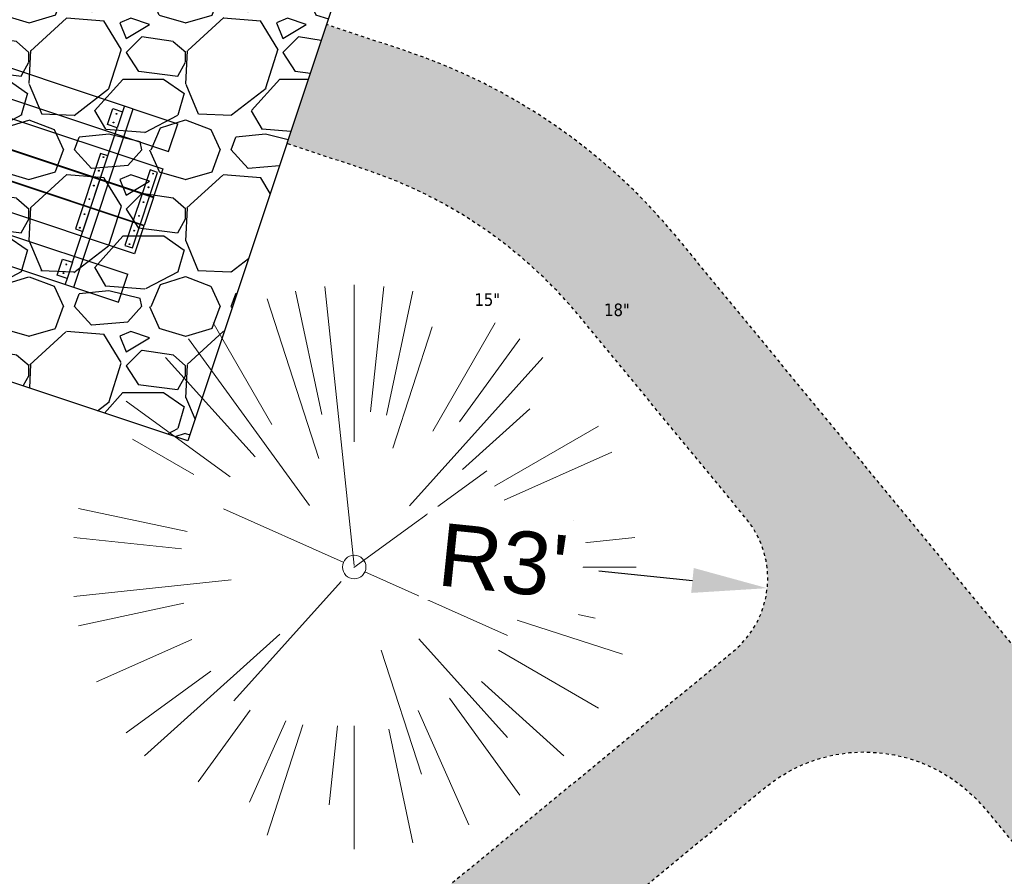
# Model space of a CAD drawing. Header units: feet. Extents: x 1133447 to 1140710, y 647622 to 649877.
# Tile 32 of 84: x 1134505 to 1134536, y 648997 to 649024. Entities that reach past the tile are written whole.
import ezdxf

# ---------------------------------------------------------------- set-up
doc = ezdxf.new("R2010")
doc.units = ezdxf.units.FT
doc.header["$MEASUREMENT"] = 0
doc.linetypes.add('RAD', pattern=[0.13, 0.08, -0.05])
for name, color, linetype, lineweight in [('-ANGLE-IRON', 8, 'Continuous', 25), ('V-SITE-VEGE', 8, 'Continuous', 18), ('V-SITE-VEGE-TEXT', 8, 'Continuous', 18)]:
    doc.layers.add(name, color=color, linetype=linetype, lineweight=lineweight)
for name, color, linetype in [('-BOLTS-LAGS-SCREWS', 7, 'Continuous'), ('-CONCRETE', 9, 'Continuous'), ('-TIMBER', 5, 'Continuous'), ('C-CAMPSITE-PADS', 6, 'Continuous'), ('C-PRKG-ASPH', 8, 'Continuous'), ('C-ROAD-ASPHALT', 1, 'Continuous'), ('C-SWLK-GRVL', 6, 'RAD'), ('C-SWLK-GRVL-PATT', 8, 'Continuous'), ('G-TEXT-ST02', 2, 'Continuous'), ('G-XREF', 7, 'Continuous')]:
    doc.layers.add(name, color=color, linetype=linetype)
doc.styles.add('Normal', font='arial.ttf', dxfattribs={"height": 0.1})
doc.styles.add('SEI-Dim & Leader', font='tahoma.ttf')
doc.dimstyles.new('Plan', dxfattribs={"dimscale": 20, "dimtxt": 0.1, "dimasz": 0.12, "dimexe": 0.0625, "dimexo": 0.0625, "dimgap": 0.08, "dimtad": 0, "dimdec": 0, "dimzin": 0, "dimdsep": 46, "dimtxsty": 'Normal', "dimcen": 0, "dimclrd": 256, "dimclre": 256, "dimclrt": 256, "dimaunit": 1, "dimadec": 4, "dimazin": 0, "dimtfac": 1, "dimtdec": 0, "dimtofl": 0, "dimtmove": 0, "dimatfit": 3, "dimfxl": 1, "dimtfill": 1, "dimtolj": 1, "dimtzin": 0, "dimlwd": -1, "dimlwe": -1, "dimarcsym": 0})
pattern_1 = [(228.012787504, (3.6, 5), (-40.00000000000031, -45.00000000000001), [0.67268, -66.5954402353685]), (184.969740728, (3.15, 4.5), (59.99999999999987, 5.000000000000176), [1.15434, -114.27962380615]), (132.510447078, (2, 4.4), (50.00000000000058, -54.99999999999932), [0.8139400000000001, -80.5801629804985]), (267.273689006, (0.05, 3.15), (5.000000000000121, 100.0000000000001), [1.05119, -104.067790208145]), (292.833654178, (0, 2.1), (-24.99999999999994, 60.00000000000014), [1.030775, -102.0468656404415]), (357.273689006, (0.4, 1.15), (-100.0000000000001, 5.000000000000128), [1.05119, -104.067790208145]), (37.6942404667, (1.45, 1.1), (-64.99999999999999, -49.99999999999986), [1.390145, -137.62424274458]), (72.2553283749, (2.55, 1.95), (35.00000000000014, 110), [1.31244, -129.9316074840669]), (121.429565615, (2.95, 3.2), (-40.0000000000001, 64.99999999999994), [1.05475, -104.420365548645]), (175.236358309, (2.4, 4.1), (54.99999999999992, -5.00000000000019), [1.20416, -59.0038128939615]), (222.397437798, (1.2, 4.2), (-59.99999999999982, -54.99999999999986), [1.55724, -154.1668750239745]), (138.814074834, (5, 3.1), (-35.00000000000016, 30), [0.5315049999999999, -52.61922406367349]), (171.46923439, (4.600000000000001, 3.45), (64.99999999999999, -9.999999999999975), [1.011185, -100.107557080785]), (225, (3.6, 3.6), (-5.551115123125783e-16, -4.999999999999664), [0.707105, -6.3639628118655]), (203.198590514, (3.25, 4.2), (24.99999999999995, 9.999999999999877), [0.38079, -37.6980755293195]), (291.801409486, (2.9, 4.050000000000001), (-4.99999999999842, 15.00000000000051), [0.538515, -26.3873090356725]), (30.96375653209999, (3.1, 3.55), (15.00000000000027, 9.999999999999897), [0.874645, -28.2801144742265]), (161.565051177, (3.85, 4), (10.00000000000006, -4.999999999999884), [0.632455, -15.178933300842]), (16.389540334, (0, 4.050000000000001), (49.99999999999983, 15.00000000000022), [0.886, -87.714225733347]), (70.3461759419, (0.8500000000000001, 4.3), (-20.0000000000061, -55.00000000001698), [0.7433049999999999, -73.58703873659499]), (293.198590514, (3.85, 5), (-9.999999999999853, 24.99999999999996), [0.761575, -37.3172905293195]), (343.610459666, (4.149999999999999, 4.3), (-49.99999999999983, 15.00000000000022), [0.8859999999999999, -87.71422573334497]), (339.44395478, (0, 0.95), (-25.00000000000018, 10.00000000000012), [0.8543999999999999, -41.86561872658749]), (294.775140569, (0.8, 0.65), (-25.00000000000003, 55.00000000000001), [0.71589, -70.87321531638]), (66.8014094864, (3.9, 0), (9.999999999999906, 24.99999999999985), [0.761575, -37.3172905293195]), (17.3540246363, (4.2, 0.7000000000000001), (-64.99999999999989, -19.99999999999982), [0.838155, -82.97711807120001]), (69.44395478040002, (1.45, 0), (-10.00000000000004, -24.99999999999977), [0.4272, -42.29281872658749]), (101.309932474, (3.6, 0), (-4.999999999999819, 20.00000000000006), [0.25495, -25.240147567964]), (165.963756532, (3.55, 0.25), (14.99999999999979, -5.000000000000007), [1.030775, -19.5847531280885]), (186.009005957, (2.55, 0.5), (50.00000000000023, 4.999999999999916), [0.9552499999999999, -94.56961587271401]), (303.690067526, (3.1, 3.1), (-4.999999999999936, 9.999999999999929), [0.7211099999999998, -17.30664637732]), (353.157226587, (3.5, 2.5), (85.00000000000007, -10.00000000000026), [1.25897, -124.6378131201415]), (60.9453959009, (4.75, 2.35), (-19.99999999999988, -34.99999999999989), [0.51478, -50.963370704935]), (90, (5, 2.8), (-4.999999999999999, 5), [0.3, -4.699999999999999]), (120.256437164, (2.45, 0.65), (20.00000000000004, -35.00000000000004), [0.69462, -68.76759994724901]), (48.01278750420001, (2.1, 1.25), (40, 44.99999999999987), [1.34536, -65.92276023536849]), (0, (3, 2.25), (5, 5), [1.3, -3.7]), (325.3048464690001, (4.3, 2.25), (50.0000000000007, -34.99999999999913), [0.7905699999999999, -78.26637150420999]), (254.054604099, (4.95, 1.8), (-5.000000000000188, -20.00000000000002), [0.72801, -35.6725394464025]), (207.645975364, (4.75, 1.1), (-94.99999999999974, -50.00000000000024), [1.185325, -117.347370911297]), (175.42607874, (3.7, 0.55), (-64.99999999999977, 5.000000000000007), [1.253995, -124.1453670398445])]

# ---------------------------------------------------------------- blocks, each defined once
blk = doc.blocks.new('V-SITE-VEGE-Coniferious Tree 2')
at = {"color": 0, "linetype": 'ByBlock'}
for p, q in [((-0.0574950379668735, 0.2703678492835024), (-0.1039851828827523, 0.4890788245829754)), ((-0.0003172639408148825, 0.0025937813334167), (-0.05229705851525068, 0.4972664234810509)), ((-3.601054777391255e-05, 0.2219193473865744), (-3.601054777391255e-05, 0.5000060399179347)), ((0.02890183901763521, 0.2753366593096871), (0.05222503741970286, 0.4972664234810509)), ((0.0571938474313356, 0.2692740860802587), (0.1039131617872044, 0.4890788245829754)), ((-0.06264093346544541, 0.1926377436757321), (-0.1545378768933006, 0.4755369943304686)), ((-0.1460065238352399, 0.2528363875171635), (-0.2500390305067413, 0.4330260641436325)), ((0.06850648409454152, 0.2109817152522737), (0.1382469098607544, 0.425630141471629)), ((0.139142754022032, 0.2410654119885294), (0.2499670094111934, 0.4330260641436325)), ((-0.07913071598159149, 0.1088658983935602), (-0.2939353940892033, 0.4045257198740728)), ((0.1868724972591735, 0.2572635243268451), (0.2938633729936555, 0.4045257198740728)), ((-0.1756943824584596, 0.1950752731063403), (-0.3346129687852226, 0.3715878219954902)), ((0.09777767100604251, 0.108636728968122), (0.3345409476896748, 0.3715878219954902)), ((-0.2201011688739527, 0.1598873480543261), (-0.4045617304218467, 0.2938993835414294)), ((0.1919663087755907, 0.1728666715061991), (0.3115823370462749, 0.2805763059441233)), ((0.2487690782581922, 0.143647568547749), (0.4329900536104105, 0.2500030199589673)), ((-0.2844040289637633, 0.1641894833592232), (-0.393144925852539, 0.2269610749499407)), ((0.2658942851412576, 0.1183972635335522), (0.4567507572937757, 0.2033670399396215)), ((-0.0009318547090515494, -0.0006770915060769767), (0.2349564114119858, 0.1707208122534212)), ((-0.2961437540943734, 0.06292784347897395), (-0.4891148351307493, 0.1039491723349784)), ((-0.01992166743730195, 0.008854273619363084), (-0.2318825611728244, 0.1032199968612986)), ((0.2872695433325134, 0.06106323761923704), (0.3884790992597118, 0.08257391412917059)), ((-0.3060292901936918, 0.03215663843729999), (-0.4973024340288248, 0.05226104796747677)), ((0.173080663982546, 0.01818771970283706), (0.497230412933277, 0.05226104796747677)), ((0.3024988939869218, 0), (0.4999700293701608, 0)), ((0.01849546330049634, -0.008260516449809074), (0.2719985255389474, -0.1211160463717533)), ((-0.2182782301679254, -0.02292736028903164), (-0.4973024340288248, -0.05226104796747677)), ((-0.02300503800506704, -0.02554197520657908), (-0.2137781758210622, -0.2373882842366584)), ((-0.302185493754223, -0.0642195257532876), (-0.4891148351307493, -0.1039491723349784)), ((0.2936342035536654, -0.06241742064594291), (0.4274066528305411, -0.09084484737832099)), ((0.2891445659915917, -0.09395946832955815), (0.4755009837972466, -0.1545018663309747)), ((-0.1320480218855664, -0.1188660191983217), (-0.3716238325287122, -0.3345769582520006)), ((-0.2881436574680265, -0.1282723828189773), (-0.4568227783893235, -0.2033670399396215)), ((0.1143820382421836, -0.1271057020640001), (0.2718110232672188, -0.301920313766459)), ((0.04781873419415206, -0.1473038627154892), (0.1192466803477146, -0.3671294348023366)), ((0.2555295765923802, -0.1475434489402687), (0.4329900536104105, -0.2500030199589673)), ((-0.254528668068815, -0.1848980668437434), (-0.4045617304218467, -0.2938993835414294)), ((0.2253521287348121, -0.2029399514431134), (0.3715518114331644, -0.3345769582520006)), ((0.1688618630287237, -0.2324611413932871), (0.2938633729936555, -0.4045257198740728)), ((-0.1842986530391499, -0.2536176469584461), (-0.2766747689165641, -0.3807650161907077)), ((0.1131111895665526, -0.2541280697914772), (0.2033310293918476, -0.4567867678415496)), ((-0.1213812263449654, -0.2725449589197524), (-0.1855903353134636, -0.4167758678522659)), ((-0.09098502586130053, -0.2799408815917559), (-0.1545378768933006, -0.4755369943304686)), ((-0.02966136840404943, -0.2817638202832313), (-0.04434904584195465, -0.4216092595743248)), ((-3.601054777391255e-05, -0.2817638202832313), (-3.601054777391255e-05, -0.5000060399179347)), ((0.06104806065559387, -0.2873055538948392), (0.1039131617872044, -0.4890788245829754))]:
    blk.add_line(p, q, dxfattribs=at)
blk.add_circle((-3.601054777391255e-05, 0), 0.02083358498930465)
blk = doc.blocks.new('C_XBASE-PACTOLA_02403811')
at = {"layer": 'V-SITE-VEGE', "xscale": 17.99978256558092, "yscale": 17.99978256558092, "zscale": 17.99978256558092}
blk.add_blockref('V-SITE-VEGE-Coniferious Tree 2', (1134515.414, 649006.716), dxfattribs=at)
at = {"layer": 'V-SITE-VEGE-TEXT', "char_height": 0.4, "attachment_point": 7, "style": 'SEI-Dim & Leader'}
for s, insert in [('15"', (1134519.251453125, 649015.043)), ('18"', (1134523.38934375, 649014.716))]:
    blk.add_mtext(s, dxfattribs=dict(at, insert=insert))
blk = doc.blocks.new('10FT_Precast Table')
at = {"layer": '-ANGLE-IRON'}
for p, q in [((-28.53399626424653, 27.12499979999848), (-28.53399626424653, 33.62500020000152)), ((-28.53399626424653, 33.62500020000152), (-24.53403626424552, 33.62500020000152)), ((-24.53403626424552, 33.62500020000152), (-24.53403626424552, 27.12499979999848)), ((28.46604333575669, 27.12499979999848), (28.46604333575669, 33.62500020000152)), ((28.46604333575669, 33.62500020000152), (32.4660033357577, 33.62500020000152)), ((32.4660033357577, 33.62500020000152), (32.4660033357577, 27.12499979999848)), ((-24.53403626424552, 27.12499979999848), (-28.53399626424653, 27.12499979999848)), ((32.4660033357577, 27.12499979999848), (28.46604333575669, 27.12499979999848)), ((-49.49999999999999, 15.84066587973), (-52.49999999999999, 15.84066587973)), ((-52.49999999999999, 15.84066587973), (-52.49999999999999, -14.65933416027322)), ((-49.49999999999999, -14.65933416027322), (-49.49999999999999, 15.84066587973)), ((-25.53399626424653, 15.8406658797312), (-28.53399626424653, 15.8406658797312)), ((-28.53399626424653, 15.8406658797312), (-28.53399626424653, -14.65933416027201)), ((-25.53399626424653, -14.65933416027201), (-25.53399626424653, 15.8406658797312)), ((32.4660033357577, 15.84066587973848), (29.4660033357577, 15.84066587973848)), ((29.4660033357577, 15.84066587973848), (29.4660033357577, -14.65933416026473)), ((32.4660033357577, -14.65933416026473), (32.4660033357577, 15.84066587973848)), ((52.50000000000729, 15.8406658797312), (49.50000000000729, 15.8406658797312)), ((49.50000000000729, 15.8406658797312), (49.50000000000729, -14.65933416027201)), ((52.50000000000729, -14.65933416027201), (52.50000000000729, 15.8406658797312)), ((-52.49999999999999, -14.65933416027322), (-49.49999999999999, -14.65933416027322)), ((-28.53399626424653, -14.65933416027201), (-25.53399626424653, -14.65933416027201)), ((29.4660033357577, -14.65933416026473), (32.4660033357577, -14.65933416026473)), ((49.50000000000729, -14.65933416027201), (52.50000000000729, -14.65933416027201)), ((-28.53399626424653, -33.62500019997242), (-28.53399626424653, -27.12499979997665)), ((-28.53399626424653, -27.12499979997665), (-24.53403626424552, -27.12499979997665)), ((-24.53403626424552, -27.12499979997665), (-24.53403626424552, -33.62500019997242)), ((28.46604333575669, -33.62500019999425), (28.46604333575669, -27.1249997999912)), ((28.46604333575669, -27.1249997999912), (32.4660033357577, -27.1249997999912)), ((32.4660033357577, -27.1249997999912), (32.4660033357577, -33.62500019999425)), ((-24.53403626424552, -33.62500019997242), (-28.53399626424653, -33.62500019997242)), ((32.4660033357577, -33.62500019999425), (28.46604333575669, -33.62500019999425))]:
    blk.add_line(p, q, dxfattribs=at)
at = {"layer": '-BOLTS-LAGS-SCREWS'}
for centre in [(-26.53401626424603, 32.12500020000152), (30.46602333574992, 32.12500020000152), (-26.53401626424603, 28.62499979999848), (30.46602333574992, 28.62499979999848), (-50.99999999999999, 14.84066987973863), (-27.03399626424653, 14.84066987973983), (30.9660033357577, 14.84066987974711), (51.00000000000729, 14.84066987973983), (-50.99999999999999, 9.340670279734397), (-27.03399626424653, 9.340670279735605), (30.9660033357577, 9.34067027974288), (51.00000000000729, 9.340670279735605), (-50.99999999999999, 3.340670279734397), (-27.03399626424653, 3.340670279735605), (30.9660033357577, 3.340670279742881), (51.00000000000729, 3.340670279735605), (-50.99999999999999, -2.159338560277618), (-27.03399626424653, -2.15933856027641), (30.9660033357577, -2.159338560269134), (51.00000000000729, -2.15933856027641), (-50.99999999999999, -8.159338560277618), (-27.03399626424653, -8.15933856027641), (30.9660033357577, -8.159338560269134), (51.00000000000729, -8.15933856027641), (-50.99999999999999, -13.65933816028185), (-27.03399626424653, -13.65933816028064), (30.9660033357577, -13.65933816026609), (51.00000000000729, -13.65933816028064), (-26.53401626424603, -28.62499979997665), (30.46602333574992, -28.6249997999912), (-26.53401626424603, -32.12500019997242), (30.46602333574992, -32.12500019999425)]:
    blk.add_circle(centre, 0.15625000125, dxfattribs=at)
at = {"layer": '-CONCRETE'}
for p, q in [((-32.03399630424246, -35.99999999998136), (-32.03399630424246, 35.99999999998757)), ((-28.53399626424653, 35.99999999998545), (-28.53399626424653, 33.62500020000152)), ((32.4660033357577, 36), (32.4660033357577, 33.62500020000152)), ((35.96600337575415, -35.99999999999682), (35.96600337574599, 35.99999999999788)), ((-28.53399626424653, -27.12499979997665), (-28.53399626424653, 27.12499979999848)), ((32.4660033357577, -27.1249997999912), (32.4660033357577, 27.12499979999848)), ((-28.53399626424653, -35.99999999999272), (-28.53399626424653, -33.62500019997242)), ((32.4660033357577, -33.62500019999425), (32.4660033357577, -36))]:
    blk.add_line(p, q, dxfattribs=at)
at = {"layer": '-TIMBER'}
for p, q in [((-53.99999999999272, 24.74999999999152), (-54, 35.99999999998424)), ((-54, 35.99999999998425), (54, 36.0000000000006)), ((54.00000000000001, 24.75000000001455), (54.00000000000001, 36)), ((-54, 24.74999999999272), (53.99999999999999, 24.74999999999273)), ((-53.99999999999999, 6.465667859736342), (-53.99999999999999, 17.71566785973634)), ((-53.99999999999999, 17.71566785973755), (54, 17.71566785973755)), ((54.00000000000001, 17.71566785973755), (54.00000000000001, 6.46566785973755)), ((-53.99999999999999, 6.46566785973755), (54, 6.46566785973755)), ((-53.99999999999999, -5.034336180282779), (-53.99999999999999, 6.215667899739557)), ((-53.99999999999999, 6.215667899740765), (54, 6.215667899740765)), ((54.00000000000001, 6.215667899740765), (54.00000000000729, -5.034336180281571)), ((54.00000000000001, -5.034336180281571), (-53.99999999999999, -5.034336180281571)), ((-53.99999999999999, -16.53433614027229), (-53.99999999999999, -5.28433614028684)), ((54.00000000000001, -5.284336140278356), (-53.99999999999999, -5.284336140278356)), ((54.00000000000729, -5.28433614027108), (54.00000000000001, -16.53433614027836)), ((54.00000000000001, -16.53433614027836), (-53.99999999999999, -16.53433614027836)), ((-54, -35.99999999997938), (-53.99999999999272, -24.74999999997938)), ((-54, -24.74999999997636), (53.99999999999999, -24.75000000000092)), ((54.00000000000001, -36), (54.00000000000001, -24.75)), ((-54, -35.99999999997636), (53.99999999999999, -36.00000000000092))]:
    blk.add_line(p, q, dxfattribs=at)
blk = doc.blocks.new('C_PBASE-PACTOLA_02403811')
at = {"layer": 'C-CAMPSITE-PADS'}
blk.add_lwpolyline([(1134479.744649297, 649020.8563404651), (1134486.064717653, 649039.8315014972), (1134516.424975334, 649029.7193921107), (1134510.104906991, 649010.7442310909)], close=True, dxfattribs=at)
at = {"layer": 'C-ROAD-ASPHALT'}
blk.add_lwpolyline([(1134601.857481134, 649091.7855040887, 0.06474752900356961), (1134533.446357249, 648955.005204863, 0.06474752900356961)], format="xyb", dxfattribs=at)
at = {"layer": 'C-SWLK-GRVL', "flags": 128}
for points in [[(1134515.801917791, 648989.2004602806), (1134528.51809844, 648999.6742896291, -0.4142135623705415), (1134535.556339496, 648998.9937289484), (1134540.042125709, 648993.5475768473, -0.2768597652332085), (1134540.804653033, 648988.4614401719, 0.01548046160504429), (1134527.749382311, 648953.8208523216, -0.124350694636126), (1134521.070339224, 648943.5569414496), (1134506.572578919, 648930.1459899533, 0.03970333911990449), (1134501.197764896, 648924.3178464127), (1134494.136157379, 648915.3233278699, -0.3346006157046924), (1134482.502472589, 648912.2356799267), (1134448.93629179, 648925.8904717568, -0.4109328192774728), (1134443.399896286, 648938.8174027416), (1134444.835329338, 648942.4625679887, 0.2500295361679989), (1134442.677586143, 648961.1639925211, -0.1364820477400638), (1134439.167762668, 648971.2919705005), (1134436.920544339, 649007.3117520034, -0.1651222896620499), (1134453.759212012, 649069.3634849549), (1134474.286828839, 649099.8716937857, -0.494522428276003), (1134521.882953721, 649102.7313442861), (1134533.498860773, 649089.2796134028, 0.04491381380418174), (1134546.38631418, 649076.8146462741, -0.3543479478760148), (1134550.337651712, 649058.3434381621), (1134549.784071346, 649057.2545665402, -0.4060480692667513), (1134546.132100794, 649055.2149796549), (1134537.86765222, 649057.4319270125, -0.02700540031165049), (1134533.661234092, 649058.8076071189)], [(1134532.214487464, 649055.0784082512, 0.02700540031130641), (1134536.831287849, 649053.5685154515), (1134561.733475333, 649046.8884764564, -0.4814585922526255), (1134564.858818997, 649039.7232892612, 0.01714879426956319), (1134546.955673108, 649002.8315541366, -0.5577430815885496), (1134538.525775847, 649001.6801662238), (1134525.708618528, 649017.2413599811, 0.1409930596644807), (1134517.046960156, 649023.188170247), (1134514.52895483, 649024.0268438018)], [(1134511.293630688, 648990.6693089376), (1134527.518786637, 649004.0333463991, 0.4142135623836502), (1134527.927123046, 649008.2562910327), (1134522.621097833, 649014.6982878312, 0.1409930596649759), (1134515.782946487, 649019.393138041), (1134513.264941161, 649020.2318115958)]]:
    blk.add_lwpolyline(points, format="xyb", dxfattribs=at)
at = {"xscale": 0.08333333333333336, "yscale": 0.08333333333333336, "zscale": 0.08333333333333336, "rotation": 341.5786001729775}
blk.add_blockref('10FT_Precast Table', (1134504.56886479, 649019.4391857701), dxfattribs=at)
blk = doc.blocks.new('C_PHTCH-PACTOLA_02403811')
at = {"layer": 'C-PRKG-ASPH'}
h = blk.add_hatch(dxfattribs=at)
h.set_pattern_fill('ANSI31', color=256, scale=10, angle=70)
h.set_pattern_definition([(115, (0, 0), (-1.132884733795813, -0.5282728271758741), [])])
edge = h.paths.add_edge_path(flags=16)
edge.add_arc((1135093.567290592, 648760.3570235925), 541.9999999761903, 143.5703577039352, 153.2664360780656, ccw=False)
edge.add_arc((1135093.567290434, 648760.3570237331), 541.9999997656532, 133.8742793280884, 143.5703577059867, ccw=False)
edge.add_line((1134717.918854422, 649151.0643979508), (1134791.743864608, 649222.0439889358))
edge.add_arc((1134924.814897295, 649083.6384245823), 191.9999999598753, 124.33581191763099, 133.8742793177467, ccw=False)
edge.add_line((1134816.518779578, 649242.1816391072), (1134837.543218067, 649256.5428028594))
edge.add_arc((1134886.614896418, 649184.7029087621), 87.00000000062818, 64.86660358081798, 124.33581191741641, ccw=False)
edge.add_line((1134923.566161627, 649263.4658695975), (1134945.862647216, 649253.0055803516))
edge.add_arc((1134736.896871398, 648807.5874571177), 491.9999999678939, 56.45911934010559, 64.86660355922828, ccw=False)
edge.add_line((1135008.742528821, 649217.6654234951), (1135070.901654, 649176.4593855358))
edge.add_arc((1135036.644680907, 649124.7828938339), 62.00000000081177, -10.868034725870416, 56.45911933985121, ccw=False)
edge.add_line((1135097.532652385, 649113.0929439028), (1135091.831089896, 649083.3959326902))
edge.add_arc((1135001.481196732, 649100.7423100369), 92.00000001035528, 337.8486329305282, 349.13196525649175, ccw=False)
edge.add_line((1135086.690765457, 649066.0532714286), (1135029.43531187, 648925.4119419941))
edge.add_arc((1134573.749357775, 649110.9228871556), 491.9999995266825, 335.73595333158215, 337.84863296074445, ccw=False)
edge.add_line((1135022.286728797, 648908.7392420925), (1134970.105907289, 648792.9779079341))
edge.add_line((1134970.105907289, 648792.9779079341), (1134955.070696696, 648759.622817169))
edge.add_arc((1134506.533324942, 648961.8064625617), 492.0000003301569, 331.3465562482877, 335.7359533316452, ccw=False)
edge.add_line((1134938.281078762, 648725.8872446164), (1134902.771388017, 648660.9021647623))
edge.add_arc((1134778.161263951, 648728.9926705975), 142.0000000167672, 305.95733191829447, 331.34655630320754, ccw=False)
edge.add_line((1134861.541195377, 648614.0501326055), (1134757.483908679, 648538.5664206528))
edge.add_arc((1134835.579196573, 648430.9089730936), 133.0000000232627, 125.9573319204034, 166.4171722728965)
edge.add_arc((1134672.277915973, 648470.363906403), 35.00000000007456, 244.10855969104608, 346.41717227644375, ccw=False)
edge.add_arc((1134691.461854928, 648509.9128519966), 78.95614352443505, 214.9055155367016, 244.1168481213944, ccw=False)
edge.add_line((1134626.710174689, 648464.732186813), (1134623.062749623, 648469.9579645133))
edge.add_arc((1134821.506139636, 648608.4650796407), 241.9999999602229, 191.1167612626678, 214.9138039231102, ccw=False)
edge.add_line((1134584.046954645, 648561.8052956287), (1134566.403948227, 648651.5934078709))
edge.add_arc((1135049.172208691, 648746.4554480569), 491.9999999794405, 187.9519260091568, 191.1167612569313, ccw=False)
edge.add_line((1134561.903038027, 648678.391101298), (1134552.825444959, 648743.3771249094))
edge.add_arc((1134842.017716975, 648783.7730382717), 292.0000000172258, 166.3961174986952, 187.9519260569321, ccw=False)
edge.add_line((1134558.209758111, 648852.4537669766), (1134566.77306571, 648887.8397463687))
edge.add_arc((1135093.567290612, 648760.357023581), 542.0000000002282, 158.0478401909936, 166.396117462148, ccw=False)
edge.add_arc((1135093.567290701, 648760.357023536), 542.0000000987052, 153.2664360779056, 158.0478401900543, ccw=False)
edge = h.paths.add_edge_path()
edge.add_line((1134664.934415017, 648091.0186503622), (1134641.753924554, 648097.236757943))
edge.add_arc((1135131.441785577, 647965.8792352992), 506.9999999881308, 154.1154939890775, 164.9840567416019, ccw=False)
edge.add_arc((1135131.44177555, 647965.8792402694), 506.9999887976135, 153.4314984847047, 154.115493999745, ccw=False)
edge.add_arc((1134241.513528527, 648410.9103548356), 488.0000000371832, 333.4314984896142, 338.6383717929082)
edge.add_line((1134695.987914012, 648233.1548120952), (1134704.112198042, 648253.9264793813))
edge.add_arc((1134529.027803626, 648322.4060737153), 188.0000000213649, 338.6383717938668, 377.1954705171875)
edge.add_arc((1134651.306425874, 648360.2470375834), 60.00000000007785, 17.1954705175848, 74.97265706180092)
edge.add_line((1134666.863224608, 648418.1951696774), (1134661.500576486, 648419.8056636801))
edge.add_arc((1134691.489318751, 648509.9450223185), 94.99699278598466, 223.9418846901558, 251.5980721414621, ccw=False)
edge.add_arc((1134691.535842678, 648509.9839590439), 95.05751145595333, 214.9165962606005, 223.9393241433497, ccw=False)
edge.add_line((1134613.590003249, 648455.5746160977), (1134609.942525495, 648460.8004692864))
edge.add_arc((1134821.506139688, 648608.4650796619), 258.0000000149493, 191.1167612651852, 214.9138039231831, ccw=False)
edge.add_line((1134568.347173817, 648558.7203512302), (1134550.704167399, 648648.5084634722))
edge.add_arc((1135049.172208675, 648746.4554480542), 507.9999999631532, 187.9519260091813, 191.1167612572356, ccw=False)
edge.add_line((1134546.056886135, 648676.177626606), (1134536.979293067, 648741.163650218))
edge.add_arc((1134842.01771694, 648783.7730382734), 307.9999999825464, 166.3961174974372, 187.9519260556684, ccw=False)
edge.add_line((1134542.658637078, 648856.2170945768), (1134551.221944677, 648891.6030739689))
edge.add_arc((1135093.567290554, 648760.3570237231), 557.9999999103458, 163.9213237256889, 166.3961174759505, ccw=False)
edge.add_arc((1134538.177323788, 648920.4382053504), 19.99999999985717, 343.9213237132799, 402.7699397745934)
edge.add_line((1134552.859048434, 648934.0193305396), (1134533.446357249, 648955.005204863))
edge.add_arc((1135093.567290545, 648760.3570234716), 592.9783928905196, 146.0187423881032, 160.8370986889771, ccw=False)
edge.add_line((1134601.857481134, 649091.7855040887), (1134616.582948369, 649064.0343807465))
edge.add_arc((1134620.999668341, 649066.3780071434), 5.000000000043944, 207.9515834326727, 327.0740857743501)
edge.add_arc((1135093.567290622, 648760.3570235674), 558.0000000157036, 133.8742793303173, 147.0740857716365, ccw=False)
edge.add_line((1134706.829601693, 649162.5981949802), (1134780.654611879, 649233.5777859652))
edge.add_arc((1134924.814897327, 649083.6384245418), 208.0000000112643, 124.3358119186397, 133.8742793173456, ccw=False)
edge.add_line((1134807.494103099, 649255.3935736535), (1134828.518541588, 649269.7547374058))
edge.add_arc((1134886.614896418, 649184.7029087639), 102.9999999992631, 64.86660357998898, 124.33581191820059, ccw=False)
edge.add_line((1134930.361796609, 649277.9510118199), (1134952.658282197, 649267.4907225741))
edge.add_arc((1134736.896871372, 648807.5874570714), 508.0000000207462, 56.4591193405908, 64.86660355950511, ccw=False)
edge.add_line((1135017.583038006, 649231.0012923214), (1135079.742163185, 649189.7952543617))
edge.add_arc((1135036.644680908, 649124.782893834), 77.99999999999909, -10.868034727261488, 56.45911934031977, ccw=False)
edge.add_line((1135113.245677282, 649110.0761826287), (1135107.544114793, 649080.3791714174))
edge.add_arc((1135001.481196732, 649100.7423100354), 108.0000000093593, 337.84863293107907, 349.131965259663, ccw=False)
edge.add_line((1135101.509820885, 649060.0203951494), (1135044.254367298, 648919.3790657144))
edge.add_arc((1134573.749357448, 649110.9228872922), 507.9999998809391, 335.7359533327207, 337.84863295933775, ccw=False)
edge.add_line((1135036.873309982, 648902.1641641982), (1134969.657277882, 648753.0477392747))
edge.add_arc((1134506.53332524, 648961.8064624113), 507.9999999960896, 331.346556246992, 335.73595333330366, ccw=False)
edge.add_line((1134952.321656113, 648718.215074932), (1134916.811965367, 648653.2299950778))
edge.add_arc((1134778.161263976, 648728.9926705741), 157.9999999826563, 305.9573319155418, 331.3465563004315, ccw=False)
edge.add_line((1134870.936117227, 648601.0988607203), (1134766.878830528, 648525.6151487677))
edge.add_arc((1134835.579196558, 648430.9089731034), 117.0000000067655, 125.9573319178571, 162.264860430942)
edge.add_arc((1134752.713885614, 648457.4106757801), 29.99999999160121, 162.264860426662, 196.8024120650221)
edge.add_arc((1134835.579196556, 648430.9089731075), 113.0000000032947, 170.9217318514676, 197.5476736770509)
edge.add_line((1134727.837491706, 648396.8395581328), (1134731.162683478, 648386.3239143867))
edge.add_arc((1134529.027802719, 648322.4060734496), 212.0000009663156, 11.340079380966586, 17.54767372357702, ccw=False)
edge.add_arc((1134529.055568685, 648322.403813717), 211.9732215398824, -20.64909134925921, 11.342153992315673, ccw=False)
edge.add_arc((1134759.869013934, 648235.3149369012), 34.72371615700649, 159.1871917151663, 239.4135572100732)
edge.add_line((1134742.200276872, 648205.422593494), (1134709.513, 648185.696))
edge.add_line((1134709.513, 648185.696), (1134698.996135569, 648181.0065459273))
edge.add_arc((1135131.441785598, 647965.8792352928), 483.0000000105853, 153.5511843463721, 164.9840567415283)
at = {"layer": 'C-SWLK-GRVL-PATT'}
h = blk.add_hatch(dxfattribs=at)
h.set_pattern_fill('GRAVEL', color=256, scale=5)
h.set_pattern_definition(pattern_1)
edge = h.paths.add_edge_path(flags=16)
edge.add_arc((1134548.490387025, 649097.0318955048), 40.99999999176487, 248.796184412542, 254.9838623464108)
edge.add_line((1134537.86765222, 649057.4319270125), (1134546.132100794, 649055.2149796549))
edge.add_arc((1134546.909374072, 649058.112538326), 3.000000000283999, 254.9838623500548, 343.3819296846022)
edge.add_line((1134549.784071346, 649057.2545665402), (1134550.337651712, 649058.3434381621))
edge.add_arc((1134536.966462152, 649065.141326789), 15.00000000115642, 333.0512984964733, 411.0980064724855)
edge.add_arc((1134609.185327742, 649154.6367762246), 100.0000000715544, 220.8114317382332, 231.0980064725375, ccw=False)
edge.add_line((1134533.498860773, 649089.2796134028), (1134521.882953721, 649102.7313442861))
edge.add_arc((1134499.177013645, 649083.1241954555), 30.00000000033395, 40.81143173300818, 146.0651440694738)
edge.add_line((1134474.286828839, 649099.8716937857), (1134453.759212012, 649069.3634849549))
edge.add_arc((1134536.7264947, 649013.5384905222), 100.0000000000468, 146.065144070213, 183.5699678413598)
edge.add_line((1134436.920544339, 649007.3117520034), (1134439.167762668, 648971.2919705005))
edge.add_arc((1134459.128952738, 648972.5373182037), 19.99999999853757, 183.5699678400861, 214.657273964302)
edge.add_arc((1134426.226219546, 648949.7906668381), 19.99999999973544, -21.49407086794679, 34.65727396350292, ccw=False)
edge.add_line((1134444.835329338, 648942.4625679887), (1134443.399896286, 648938.8174027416))
edge.add_arc((1134452.704451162, 648935.1533533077), 9.999999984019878, 158.5059290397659, 247.8634065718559)
edge.add_line((1134448.93629179, 648925.8904717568), (1134482.502472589, 648912.2356799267))
edge.add_arc((1134486.270631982, 648921.4985614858), 9.999999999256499, 247.8634064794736, 321.8644980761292)
edge.add_line((1134494.136157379, 648915.3233278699), (1134501.197764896, 648924.3178464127))
edge.add_arc((1134540.525391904, 648893.4416783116), 50.00000002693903, 132.7699397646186, 141.8644980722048, ccw=False)
edge.add_line((1134506.572578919, 648930.1459899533), (1134521.070339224, 648943.5569414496))
edge.add_arc((1134504.093932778, 648961.9090972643), 24.99999997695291, 312.7699396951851, 341.1234729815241)
edge.add_arc((1135093.567282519, 648760.3570264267), 597.978384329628, 157.575895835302, 161.1234729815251, ccw=False)
edge.add_arc((1134536.182724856, 648990.3687366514), 4.99999999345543, 337.5758958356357, 399.4769718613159)
edge.add_line((1134540.042125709, 648993.5475768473), (1134535.556339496, 648998.9937289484))
edge.add_arc((1134531.696938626, 648995.8148887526), 5.000000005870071, 39.47697174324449, 129.4769716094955)
edge.add_line((1134528.51809844, 648999.6742896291), (1134515.801917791, 648989.2004602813))
edge.add_line((1134515.801917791, 648989.2004602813), (1134511.293630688, 648990.6693089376))
edge.add_line((1134511.293630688, 648990.6693089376), (1134527.518786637, 649004.0333463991))
edge.add_arc((1134525.611482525, 649006.3489869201), 3.000000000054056, 309.4769716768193, 399.4769716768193)
edge.add_line((1134527.927123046, 649008.2562910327), (1134522.621097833, 649014.6982878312))
edge.add_arc((1134511.042895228, 649005.1617672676), 15.00000000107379, 39.47697167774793, 71.57860019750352)
edge.add_line((1134515.782946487, 649019.393138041), (1134513.264941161, 649020.2318115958))
edge.add_line((1134513.264941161, 649020.2318115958), (1134514.528954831, 649024.0268438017))
edge.add_line((1134514.528954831, 649024.0268438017), (1134517.046960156, 649023.188170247))
edge.add_arc((1134511.042895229, 649005.1617672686), 18.99999999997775, 39.47697167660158, 71.57860019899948, ccw=False)
edge.add_line((1134525.708618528, 649017.2413599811), (1134538.525775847, 649001.6801662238))
edge.add_arc((1134542.385176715, 649004.8590064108), 4.999999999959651, 219.4769716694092, 336.078134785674)
edge.add_arc((1135093.567291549, 648760.3570231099), 597.9783939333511, 152.1483058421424, 156.0781347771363, ccw=False)
edge.add_arc((1134560.438019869, 649042.0592120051), 4.999999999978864, 332.1483058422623, 434.9838623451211)
edge.add_line((1134561.733475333, 649046.8884764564), (1134536.831287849, 649053.5685154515))
edge.add_arc((1134548.490387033, 649097.0318955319), 45.00000002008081, 248.7961844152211, 254.9838623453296, ccw=False)
edge.add_line((1134532.214487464, 649055.0784082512), (1134533.661234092, 649058.8076071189))
edge = h.paths.add_edge_path()
edge.add_line((1134601.857481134, 649091.7855040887), (1134597.711378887, 649094.5801124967))
edge.add_arc((1135093.567290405, 648760.3570236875), 597.9783926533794, 146.0187423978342, 150.7800618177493)
edge.add_arc((1134567.17752859, 649055.0383738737), 5.286670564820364, 257.3645220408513, 328.39940210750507, ccw=False)
edge.add_line((1134566.021082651, 649049.8797385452), (1134558.179472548, 649051.9832590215))
edge.add_arc((1134559.47492801, 649056.8125234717), 4.999999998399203, 159.6940240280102, 254.9838623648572, ccw=False)
edge.add_arc((1134536.966462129, 649065.1413267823), 19.00000002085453, 339.6940240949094, 411.0980064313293)
edge.add_arc((1134609.185327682, 649154.6367761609), 95.99999998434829, 220.8114317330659, 231.0980064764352, ccw=False)
edge.add_line((1134536.52631945, 649091.8938999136), (1134524.910412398, 649105.3456307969))
edge.add_arc((1134499.177013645, 649083.1241954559), 33.99999999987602, 40.811431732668, 112.67770225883)
edge.add_arc((1134484.911775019, 649117.2636589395), 3.000000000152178, 228.8203477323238, 292.67770225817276, ccw=False)
edge.add_line((1134482.93650839, 649115.0057125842), (1134470.117493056, 649126.2198732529))
edge.add_line((1134470.117493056, 649126.2198732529), (1134467.483804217, 649123.2092781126))
edge.add_line((1134467.483804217, 649123.2092781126), (1134477.860940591, 649114.1312895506))
edge.add_arc((1134475.88567396, 649111.8733431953), 3.000000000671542, -50.98707642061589, 48.82034771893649, ccw=False)
edge.add_arc((1134499.177013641, 649083.1241954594), 33.99999999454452, 129.0129235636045, 146.0651440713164)
edge.add_line((1134470.968137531, 649102.104693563), (1134450.907684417, 649072.2907849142))
edge.add_arc((1134448.418665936, 649073.9655347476), 3.000000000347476, 250.8568652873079, 326.06514406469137, ccw=False)
edge.add_line((1134447.434878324, 649071.1314278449), (1134442.571547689, 649072.8196084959))
edge.add_arc((1134449.130131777, 649091.713654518), 20.00000000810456, 234.0626253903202, 250.8568652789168, ccw=False)
edge.add_line((1134437.392119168, 649075.5204750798), (1134428.464585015, 649081.9918112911))
edge.add_line((1134428.464585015, 649081.9918112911), (1134426.116982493, 649078.7531754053))
edge.add_line((1134426.116982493, 649078.7531754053), (1134435.044516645, 649072.2818391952))
edge.add_arc((1134449.130131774, 649091.713654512), 24.00000000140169, 234.0626253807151, 250.8568652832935)
edge.add_line((1134441.259830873, 649069.0407992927), (1134444.032547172, 649068.0783218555))
edge.add_arc((1134443.048759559, 649065.2442149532), 3.000000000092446, -28.89664176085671, 70.85686528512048, ccw=False)
edge.add_arc((1134536.726494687, 649013.5384905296), 103.9999999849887, 151.1033582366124, 161.2127055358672)
edge.add_arc((1134435.427379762, 649047.9984573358), 3.000000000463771, 257.0526530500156, 341.21270553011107, ccw=False)
edge.add_line((1134434.755213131, 649045.0747282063), (1134412.262785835, 649050.2457472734))
edge.add_arc((1134414.055230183, 649058.0423582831), 7.999999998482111, 236.9020541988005, 257.0526530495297, ccw=False)
edge.add_line((1134409.686654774, 649051.3404519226), (1134407.502367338, 649047.9894985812))
edge.add_arc((1134414.055230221, 649058.0423582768), 12.00000000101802, 236.9020555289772, 257.0526530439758)
edge.add_line((1134411.366563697, 649046.3474417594), (1134433.321365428, 649041.3000230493))
edge.add_arc((1134432.649198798, 649038.3762939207), 2.999999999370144, -13.422447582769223, 77.05265305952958, ccw=False)
edge.add_arc((1134536.726494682, 649013.5384905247), 103.9999999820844, 166.5775524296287, 179.7756991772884)
edge.add_arc((1134429.727314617, 649013.9573717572), 3.000000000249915, 271.95738677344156, 359.7756991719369, ccw=False)
edge.add_line((1134429.829783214, 649010.9591222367), (1134395.691993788, 649010.0690074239))
edge.add_line((1134395.691993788, 649010.0690074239), (1134406.987773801, 649006.1761351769))
edge.add_line((1134406.987773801, 649006.1761351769), (1134430.013276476, 649006.9630579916))
edge.add_arc((1134430.115745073, 649003.964808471), 3.000000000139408, 3.5699678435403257, 91.95738676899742, ccw=False)
edge.add_line((1134433.109923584, 649004.1516106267), (1134435.175524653, 648971.0429009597))
edge.add_arc((1134459.128952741, 648972.5373182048), 24.00000000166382, 183.5699678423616, 214.6572739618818)
edge.add_arc((1134426.226219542, 648949.7906668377), 16.00000000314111, -21.49407086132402, 34.65727395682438, ccw=False)
edge.add_line((1134441.11350738, 648943.9281877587), (1134439.678074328, 648940.2830225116))
edge.add_arc((1134452.704451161, 648935.1533533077), 13.9999999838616, 158.5059290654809, 247.8634065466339)
edge.add_line((1134447.429028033, 648922.1853191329), (1134456.136823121, 648918.642970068))
edge.add_arc((1134455.006375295, 648915.8641055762), 3.000000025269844, -18.388473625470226, 67.86340650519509, ccw=False)
edge.add_arc((1134475.883044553, 648908.9240263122), 19.00000041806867, 161.6115263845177, 190.4898903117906)
edge.add_line((1134457.200590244, 648905.4648476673), (1134457.839190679, 648902.0158719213))
edge.add_line((1134457.839190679, 648902.0158719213), (1134461.772338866, 648902.7441200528))
edge.add_line((1134461.772338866, 648902.7441200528), (1134461.133738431, 648906.1930957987))
edge.add_arc((1134475.883044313, 648908.9240263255), 15.00000018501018, 164.7466039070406, 190.4898904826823, ccw=False)
edge.add_arc((1134464.305783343, 648912.081087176), 2.999999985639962, 67.8634065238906, 164.7466039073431, ccw=False)
edge.add_line((1134465.436231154, 648914.8599516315), (1134480.995208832, 648908.5305273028))
edge.add_arc((1134486.270631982, 648921.498561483), 13.9999999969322, 247.8634064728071, 321.8644980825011)
edge.add_line((1134497.282367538, 648912.8532344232), (1134504.343975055, 648921.8477529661))
edge.add_arc((1134540.525391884, 648893.4416783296), 45.99999999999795, 132.7699397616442, 141.8644980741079, ccw=False)
edge.add_line((1134509.288803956, 648927.2096450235), (1134525.152399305, 648941.8840432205))
edge.add_arc((1134504.780711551, 648963.9066302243), 30.00000000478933, 312.7699396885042, 322.9315985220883)
edge.add_arc((1134531.909871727, 648943.412517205), 4.000000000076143, 42.76993976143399, 142.9315985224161, ccw=False)
edge.add_line((1134534.846216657, 648946.1287422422), (1134542.540399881, 648937.811030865))
edge.add_arc((1134539.604054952, 648935.0948058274), 3.999999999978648, -47.2300602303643, 42.7699397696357, ccw=False)
edge.add_line((1134542.320279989, 648932.1584608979), (1134526.38641549, 648916.9091733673))
edge.add_line((1134526.38641549, 648916.9091733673), (1134521.286832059, 648900.3121323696))
edge.add_line((1134521.286832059, 648900.3121323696), (1134542.10752488, 648887.8942024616))
edge.add_line((1134542.10752488, 648887.8942024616), (1134549.894702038, 648886.1185365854))
edge.add_line((1134549.894702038, 648886.1185365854), (1134551.221944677, 648891.6030739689))
edge.add_arc((1134959.072848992, 648795.1471716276), 419.1015404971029, 164.2193477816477, 166.6941415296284, ccw=False)
edge.add_arc((1134590.557581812, 649043.6190399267), 138.9217900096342, 253.02220341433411, 255.4969971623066, ccw=False)
edge.add_arc((1134576.143964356, 648903.9869904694), 27.0124622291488, 163.0222034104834, 165.4969971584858, ccw=False)
edge.add_arc((1134569.636619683, 648986.5937934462), 77.17846351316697, 253.02220341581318, 255.49699716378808, ccw=False)
edge.add_arc((1134629.291471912, 648891.5182768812), 84.89630986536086, 163.0222034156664, 165.4969971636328, ccw=False)
edge.add_arc((1134528.955099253, 648842.3151432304), 76.4283760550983, 73.0222034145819, 75.49699716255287, ccw=False)
edge.add_arc((1134577.236120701, 648907.9216800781), 27.02287450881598, 161.4316114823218, 163.9064052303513, ccw=False)
edge.add_arc((1134516.829655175, 648782.0317656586), 138.9217900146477, 73.02220341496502, 75.49699716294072, ccw=False)
edge.add_arc((1134538.177323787, 648920.4382053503), 20.00000000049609, 343.9213237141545, 402.7699397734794)
edge.add_line((1134552.859048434, 648934.0193305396), (1134533.44635728, 648955.0052048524))
edge.add_arc((1135093.567288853, 648760.3570244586), 592.9783909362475, 146.0187423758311, 160.8370987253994, ccw=False)
h.paths.add_polyline_path([(1134532.503592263, 648914.2486780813), (1134529.531, 648901.903), (1134537.526000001, 648900.0259999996), (1134540.366, 648911.821), (1134540.991, 648911.66), (1134541.145, 648912.168)], flags=16)
h = blk.add_hatch(dxfattribs=at)
h.set_pattern_fill('GRAVEL', color=256, scale=5)
h.set_pattern_definition(pattern_1)
h.paths.add_polyline_path([(1134516.424975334, 649029.7193921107), (1134510.104906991, 649010.7442310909), (1134479.744649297, 649020.8563404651), (1134486.064717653, 649039.8315014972)])
blk = doc.blocks.new('*D419')
at = {"layer": 'Defpoints', "color": 0, "transparency": 16777216}
for p in [(1134525.611482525, 649006.3489869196), (1134528.595665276, 649006.0413291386)]:
    blk.add_point(p, dxfattribs=at)
at = {"layer": 'G-TEXT-ST02', "transparency": 16777216}
blk.add_line((1134523.224136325, 649006.5951131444), (1134526.208319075, 649006.2874553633), dxfattribs=at)
blk.add_solid([(1134526.249340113, 649006.6853463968), (1134526.167298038, 649005.8895643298), (1134528.595665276, 649006.0413291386)], dxfattribs=at)
at = {"layer": 'G-TEXT-ST02', "transparency": 16777216, "insert": (1134520.163143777, 649006.9106897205), "char_height": 2, "attachment_point": 5, "rotation": 354.1138207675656, "style": 'Normal', "bg_fill": 3, "box_fill_scale": 1.25, "bg_fill_color": 256, "bg_fill_true_color": 13158600, "bg_fill_transparency": 0}
blk.add_mtext("R3'", dxfattribs=at)

msp = doc.modelspace()

# ---------------------------------------------------------------- block references
at = {"layer": 'G-XREF'}
msp.add_blockref('C_XBASE-PACTOLA_02403811', (0, 0), dxfattribs=at)

# ---------------------------------------------------------------- next in the draw order: block references
for name in ['C_PBASE-PACTOLA_02403811', 'C_PHTCH-PACTOLA_02403811']:
    msp.add_blockref(name, (0, 0), dxfattribs=at)

# ---------------------------------------------------------------- next in the draw order: dimensions: what is measured, and where the dimension line sits
at = {"layer": 'G-TEXT-ST02'}
dim = msp.add_radius_dim(center=(1134525.611482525, 649006.3489869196), mpoint=(1134528.595665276, 649006.0413291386), dimstyle='Plan', override={"dimgap": 0.06, "dimtih": 0, "dimtoh": 0, "dimpost": "'", "dimtfill": 1, "dimtolj": 0}, dxfattribs=at)
dim.commit()
dim.dimension.update_dxf_attribs({"geometry": '*D419', "text_midpoint": (1134520.163143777, 649006.9106897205), "dimtype": 164})

doc.saveas('drawing.dxf')
